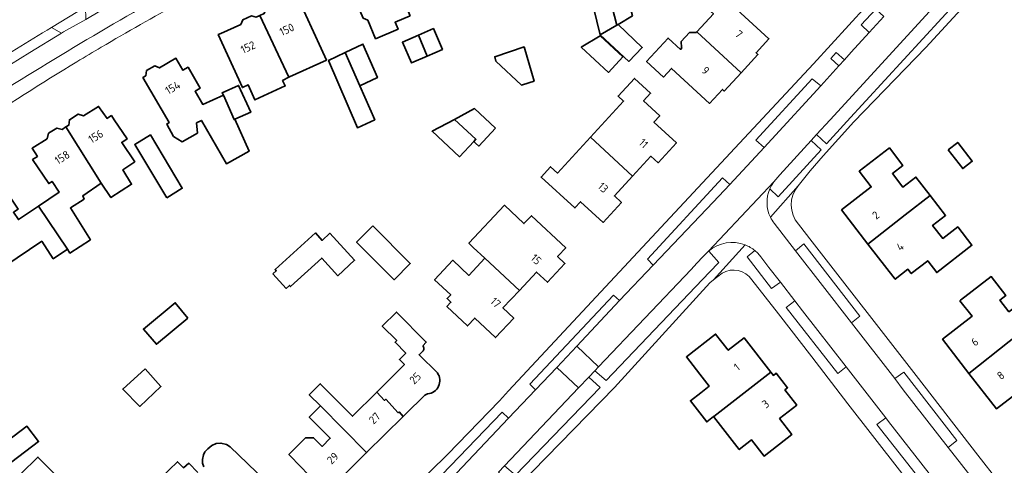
# Model space of a CAD drawing. Extents: x 150256 to 156914, y 461459 to 469481.
# Tile 31 of 256: x 153023 to 153188, y 462566 to 462641. Entities that reach past the tile are written whole.
import ezdxf
from ezdxf.enums import TextEntityAlignment as Align

# ---------------------------------------------------------------- set-up
doc = ezdxf.new("R2010")
doc.units = 0
doc.header["$LTSCALE"] = 0.75
for name, color, linetype, lineweight in [('B-RO-OG-BEBOUWING-GV', 6, 'CONTINUOUS', 35), ('B-RO-OG-BEBOUWING-T18', 1, 'CONTINUOUS', 18), ('B-RO-OG-TERREIN_CULTUURSCHEIDING-GV', 251, 'CONTINUOUS', 18), ('B-RO-VH-VERHARDING_ASFALT-GV', 251, 'CONTINUOUS', 18), ('B-RO-VH-VERHARDING_BEDRIJFSVLOERPLAAT-GV', 251, 'CONTINUOUS', 18), ('B-RO-VH-VERHARDING_BETONSTRAATSTEEN-GV', 251, 'CONTINUOUS', 18), ('B-RO-VH-VERHARDING_TEGEL-GV', 251, 'CONTINUOUS', 18)]:
    doc.layers.add(name, color=color, linetype=linetype, lineweight=lineweight)
doc.styles.add('NLCS-ISO-M200-T18', font='NLCS-ISO.ttf', dxfattribs={"height": 360})

msp = doc.modelspace()

# ---------------------------------------------------------------- linework, layer by layer
at = {"layer": 'B-RO-OG-BEBOUWING-GV'}
for points in [[(153088.401, 462641.508), (153087.099, 462644.547), (153084.549, 462650.683), (153078.233, 462648.009), (153080.214, 462643.33), (153079.956, 462642.392), (153080.499, 462641.109), (153081.292, 462640.785), (153082.608, 462637.676), (153086.368, 462639.268), (153085.873, 462640.437)], [(153121.625, 462645.815), (153123.118, 462639.951), (153123.34, 462640.082), (153125.725, 462641.49), (153124.461, 462646.527)], [(153118.682, 462645.076), (153118.69, 462645.042), (153120.309, 462638.333), (153123.118, 462639.951), (153121.625, 462645.815)], [(153143.978, 462631.952), (153146.809, 462635.03), (153146.49, 462635.324), (153148.647, 462637.668), (153140.585, 462645.085), (153138.39, 462642.7), (153139.322, 462641.843), (153136.529, 462638.807)], [(153063.169, 462641.549), (153068.048, 462631.217), (153068.129, 462631.26), (153074.343, 462634.1), (153073.487, 462636.006), (153069.607, 462644.493), (153066.413, 462643.033), (153065.592, 462643.228), (153064.164, 462642.575), (153063.895, 462641.881)], [(153068.048, 462631.217), (153063.169, 462641.549), (153062.552, 462641.267), (153061.759, 462641.527), (153060.327, 462640.872), (153059.964, 462640.084), (153056.637, 462638.563), (153056.188, 462638.358), (153060.238, 462629.481), (153061.211, 462629.913), (153062.319, 462627.399), (153067.427, 462629.75), (153066.995, 462630.642)], [(153123.118, 462639.951), (153120.309, 462638.333), (153125.149, 462633.857), (153127.385, 462636.197), (153123.34, 462640.082)], [(153089.79, 462638.264), (153087.114, 462637.09), (153088.644, 462633.6), (153091.291, 462634.761)], [(153089.79, 462638.264), (153091.291, 462634.761), (153093.835, 462635.877), (153092.305, 462639.367)], [(153120.291, 462638.177), (153117.129, 462636.25), (153121.738, 462632.006), (153124.149, 462634.625)], [(153143.978, 462631.952), (153136.529, 462638.807), (153136.472, 462638.746), (153135.297, 462638.701), (153133.919, 462637.204), (153133.959, 462636.197), (153134.041, 462636.121), (153133.812, 462635.872), (153131.729, 462637.789), (153128.103, 462633.849), (153130.956, 462631.223), (153132.294, 462632.678), (153138.669, 462626.813), (153140.832, 462629.164), (153141.146, 462628.875)], [(153079.949, 462629.743), (153082.91, 462631.141), (153080.476, 462636.767), (153077.488, 462635.352)], [(153102.824, 462633.884), (153107.123, 462629.901), (153107.262, 462629.938), (153109.222, 462630.551), (153107.554, 462636.288), (153102.607, 462634.64)], [(153079.949, 462629.743), (153077.488, 462635.352), (153074.718, 462634.04), (153079.546, 462622.74), (153082.471, 462624.07)], [(153058.977, 462624.148), (153058.854, 462624.093), (153057.042, 462628.209), (153053.58, 462626.653), (153052.287, 462628.869), (153053.171, 462629.385), (153051.128, 462632.886), (153050.248, 462632.372), (153049.065, 462634.4), (153046.292, 462632.783), (153045.529, 462633.135), (153044.132, 462632.32), (153044.005, 462631.448), (153043.519, 462631.165), (153047.927, 462623.61), (153047.523, 462623.361), (153048.658, 462621.28), (153050.144, 462620.388), (153052.685, 462621.847), (153052.55, 462623.549), (153053.361, 462623.955), (153057.549, 462616.684), (153061.387, 462618.818)], [(153057.042, 462628.209), (153058.854, 462624.093), (153058.977, 462624.148), (153061.628, 462625.34), (153059.609, 462629.831), (153056.825, 462628.58)], [(153125.765, 462614.622), (153128.834, 462617.963), (153130.046, 462616.85), (153133.112, 462620.187), (153129.335, 462623.657), (153130.321, 462624.731), (153127.606, 462627.224), (153128.796, 462628.519), (153126.066, 462631.026), (153123.334, 462628.051), (153124.244, 462627.215), (153118.666, 462621.143)], [(153036.549, 462613.419), (153038.173, 462611.002), (153041.64, 462613.254), (153040.138, 462615.661), (153042.159, 462617.019), (153039.975, 462620.269), (153040.862, 462620.865), (153038.722, 462624.052), (153038.229, 462624.785), (153037.814, 462624.507), (153037.508, 462624.301), (153036.095, 462626.309), (153033.573, 462624.728), (153032.662, 462625.013), (153031.183, 462624.085), (153031.076, 462623.164), (153030.612, 462622.873)], [(153102.75, 462622.652), (153099.211, 462625.945), (153095.834, 462624.143), (153099.445, 462620.797), (153099.103, 462620.429), (153099.38, 462620.171), (153099.949, 462619.642)], [(153095.834, 462624.143), (153092.102, 462622.151), (153096.712, 462617.861), (153099.103, 462620.429), (153099.445, 462620.797)], [(153030.843, 462602.329), (153031.274, 462601.687), (153034.704, 462603.929), (153031.364, 462609.276), (153033.658, 462610.772), (153033.418, 462611.315), (153036.549, 462613.419), (153030.612, 462622.873), (153029.95, 462622.458), (153029.093, 462622.672), (153027.697, 462621.797), (153027.462, 462620.899), (153024.915, 462619.302), (153025.809, 462617.926), (153025.011, 462617.39), (153027.718, 462613.36), (153028.278, 462613.737), (153029.495, 462611.926), (153026.005, 462609.581)], [(153047.558, 462610.985), (153050.125, 462612.567), (153044.797, 462621.533), (153042.162, 462619.944)], [(153118.666, 462621.143), (153113.138, 462615.124), (153111.983, 462616.185), (153110.404, 462614.465), (153116.064, 462609.266), (153117.038, 462610.326), (153120.823, 462606.849), (153123.888, 462610.185), (153122.696, 462611.281), (153125.765, 462614.622)], [(153178.765, 462619.04), (153181.204, 462615.882), (153182.791, 462617.107), (153180.352, 462620.265)], [(153165.283, 462603.212), (153171.521, 462608.096), (153175.744, 462611.371), (153173.353, 462614.456), (153171.156, 462612.754), (153169.39, 462615.034), (153171.169, 462616.412), (153168.886, 462619.359), (153163.818, 462615.433), (153165.85, 462612.811), (153160.848, 462608.936)], [(153012.21, 462611.256), (153018.874, 462601.606), (153020.333, 462599.494), (153026.538, 462603.67), (153028.484, 462600.744), (153030.843, 462602.329), (153026.005, 462609.581), (153022.627, 462607.312), (153021.79, 462608.557), (153022.588, 462609.093), (153019.635, 462613.489), (153018.807, 462612.932), (153017.531, 462614.831), (153014.792, 462612.991), (153013.944, 462613.067), (153012.831, 462612.319), (153012.68, 462611.571)], [(153175.744, 462611.371), (153171.521, 462608.096), (153165.283, 462603.212), (153169.856, 462597.31), (153172.009, 462598.979), (153172.561, 462598.267), (153175.322, 462600.407), (153176.85, 462598.435), (153182.749, 462603.006), (153180.353, 462606.099), (153177.838, 462604.15), (153176.142, 462606.338), (153178.33, 462608.033)], [(153100.96, 462600.84), (153106.771, 462595.443), (153109.639, 462598.503), (153111.447, 462596.809), (153114.402, 462599.963), (153113.167, 462601.12), (153113.279, 462601.24), (153114.529, 462602.573), (153108.771, 462607.973), (153107.519, 462606.638), (153104.237, 462609.716), (153098.273, 462603.358), (153099.018, 462602.659)], [(153065.374, 462598.222), (153067.596, 462595.77), (153068.134, 462596.263), (153068.32, 462596.061), (153073.561, 462600.868), (153076.278, 462597.906), (153079.089, 462600.485), (153074.914, 462605.038), (153073.612, 462603.833), (153072.491, 462605.073), (153065.723, 462598.923), (153065.915, 462598.713)], [(153082.118, 462606.273), (153079.415, 462603.544), (153085.739, 462597.218), (153088.415, 462599.975)], [(153106.771, 462595.443), (153100.96, 462600.84), (153098.264, 462597.962), (153095.573, 462600.483), (153092.517, 462597.22), (153095.217, 462594.69), (153094.62, 462594.053), (153095.266, 462593.448), (153094.579, 462592.715), (153098.03, 462589.482), (153099.255, 462590.789), (153102.745, 462587.518), (153105.809, 462590.789), (153103.999, 462592.485)], [(153193.143, 462590.058), (153190.778, 462593.21), (153188.953, 462591.841), (153187.435, 462593.8), (153188.455, 462594.591), (153185.994, 462597.767), (153180.834, 462593.769), (153180.736, 462593.693), (153182.759, 462591.082), (153177.809, 462587.247), (153182.252, 462581.513), (153188.994, 462586.868)], [(153051.048, 462590.767), (153048.952, 462593.353), (153043.615, 462588.931), (153045.804, 462586.39)], [(153182.252, 462581.513), (153186.877, 462575.544), (153191.72, 462579.297), (153193.853, 462576.544), (153201.042, 462582.114), (153198.439, 462585.474), (153197.074, 462584.417), (153193.251, 462589.514), (153193.443, 462589.658), (153193.143, 462590.058), (153188.994, 462586.868)], [(153141.949, 462576.25), (153148.996, 462581.718), (153144.494, 462587.492), (153141.815, 462585.403), (153139.71, 462588.103), (153134.812, 462584.284), (153137.08, 462581.375), (153138.636, 462579.38), (153137.197, 462578.258), (153135.459, 462576.903), (153138.214, 462573.352), (153139.372, 462574.25), (153139.39, 462574.264)], [(153043.918, 462582.292), (153040.16, 462578.86), (153042.993, 462575.969), (153046.566, 462579.291)], [(153148.996, 462581.718), (153141.949, 462576.25), (153139.39, 462574.264), (153139.372, 462574.25), (153143.675, 462568.731), (153145.732, 462570.334), (153147.849, 462567.618), (153152.513, 462571.254), (153150.432, 462573.924), (153153.318, 462576.174), (153151.328, 462578.726), (153151.79, 462579.086), (153149.884, 462581.531), (153149.422, 462581.171)], [(153082.798, 462578.369), (153078.721, 462574.322), (153073.312, 462579.771), (153071.461, 462577.934), (153073.338, 462576.042), (153081.093, 462568.204), (153087.243, 462574.289), (153086.553, 462575.052), (153086.387, 462574.895), (153084.342, 462577.172), (153084.127, 462576.967)], [(153074.012, 462561.199), (153081.093, 462568.204), (153073.338, 462576.042), (153071.459, 462574.177), (153074.99, 462570.619), (153073.617, 462569.256), (153072.184, 462570.699), (153070.844, 462570.709), (153068.061, 462567.915), (153070.103, 462565.768), (153071.177, 462564.638), (153070.945, 462564.417), (153073.007, 462562.249), (153072.779, 462562.033), (153073.391, 462561.395), (153073.616, 462561.604)], [(153019.542, 462569.211), (153021.493, 462566.639), (153026.011, 462570.065), (153024.06, 462572.637)], [(153031.528, 462561.726), (153025.907, 462567.457), (153023.042, 462564.647), (153028.581, 462558.808)]]:
    msp.add_lwpolyline(points, close=True, dxfattribs=at)
for points in [[(153090.525, 462586.156), (153091.1, 462586.748), (153086.092, 462591.792), (153083.729, 462589.447), (153086.148, 462587.009), (153085.876, 462586.739), (153087.681, 462584.921), (153086.603, 462583.851), (153087.456, 462582.992), (153082.798, 462578.369), (153084.127, 462576.967), (153084.342, 462577.172), (153086.387, 462574.895), (153086.553, 462575.052), (153087.243, 462574.289), (153087.612, 462574.654), (153090.866, 462577.846)], [(153092.983, 462581.599), (153089.911, 462584.632), (153090.471, 462585.178)], [(153064.034, 462563.511), (153058.198, 462569.16), (153057.549, 462569.593), (153056.63, 462569.809), (153055.819, 462569.728), (153055.117, 462569.377), (153054.441, 462568.864), (153053.954, 462568.35), (153053.684, 462567.81), (153053.522, 462567.053), (153053.549, 462566.431), (153053.738, 462565.837)], [(153052.737, 462564.891), (153051.224, 462566.432), (153050.359, 462565.675), (153049.332, 462566.675), (153046.548, 462564)]]:
    msp.add_lwpolyline(points, dxfattribs=at)
for points in [[(153090.471, 462585.178, 0.4417261), (153090.525, 462586.156)], [(153091.341, 462578.064, 0.5777056), (153092.983, 462581.599)], [(153090.866, 462577.846, -0.1309616), (153091.341, 462578.064)]]:
    msp.add_lwpolyline(points, format="xyb", dxfattribs=at)
at = {"layer": 'B-RO-OG-TERREIN_CULTUURSCHEIDING-GV'}
for points in [[(153156.652, 462621.584), (153158.305, 462620.014), (153161.753, 462623.768), (153184.09, 462648.125), (153182.376, 462649.693), (153158.918, 462624.034)], [(153167.972, 462641.39), (153166.589, 462642.642), (153164.137, 462639.979), (153165.513, 462638.701)], [(153161.345, 462634.144), (153159.953, 462635.379), (153159.063, 462634.375), (153160.418, 462633.13)], [(153147.86, 462619.424), (153149.135, 462620.794), (153157.366, 462629.793), (153155.895, 462630.96), (153146.463, 462620.669)], [(153148.802, 462612.454), (153150.226, 462611.15), (153157.433, 462619.008), (153155.748, 462620.595), (153150.472, 462614.824), (153149.494, 462613.639), (153149.101, 462613.034)], [(153142.067, 462613.202), (153140.866, 462614.32), (153128.241, 462600.654), (153129.242, 462599.682), (153139.293, 462610.223)], [(153162.503, 462589.978), (153163.915, 462591.115), (153154.524, 462603.275), (153153.114, 462602.081), (153157.656, 462596.243)], [(153120.049, 462582.593), (153119.4, 462581.915), (153121.337, 462580.33), (153138.674, 462598.48), (153140.26, 462600.139), (153138.562, 462601.999), (153138.526, 462602.038), (153137.559, 462601.07), (153136.53, 462600.011), (153135.579, 462598.938)], [(153150.605, 462596.789), (153148.652, 462599.303), (153147.324, 462601.075), (153146.781, 462601.672), (153146.311, 462602.121), (153144.986, 462601.052), (153149.112, 462595.732)], [(153109.47, 462578.737), (153113.046, 462582.513), (153116.407, 462586.062), (153123.587, 462593.715), (153122.535, 462594.636), (153108.499, 462579.685)], [(153153.008, 462593.697), (153151.531, 462592.591), (153160.206, 462581.49), (153161.626, 462582.618), (153154.319, 462592.01)], [(153169.775, 462580.633), (153171.223, 462578.772), (153178.753, 462569.086), (153180.204, 462570.22), (153171.306, 462581.733)], [(153104.239, 462566.017), (153106.125, 462564.399), (153120.337, 462579.135), (153118.388, 462580.857), (153116.687, 462579.079)], [(153093.384, 462561.876), (153096.199, 462564.771), (153104.921, 462573.998), (153103.849, 462574.974), (153092.259, 462562.969)], [(153168.315, 462574.02), (153166.802, 462572.953), (153177.558, 462559.209), (153179.032, 462560.256), (153176.592, 462563.398), (153168.761, 462573.447)]]:
    msp.add_lwpolyline(points, close=True, dxfattribs=at)
for points in [[(153016.476, 462632.318), (153016.366, 462630.332), (153024.557, 462635.338), (153029.846, 462638.6)], [(153029.846, 462638.6), (153028.163, 462639.536)]]:
    msp.add_lwpolyline(points, dxfattribs=at)
msp.add_lwpolyline([(153028.163, 462639.536, 0.006181), (153016.476, 462632.318)], format="xyb", dxfattribs=at)
at = {"layer": 'B-RO-VH-VERHARDING_ASFALT-GV'}
for points in [[(153182.172, 462662.066), (153179.866, 462659.471), (153156.14, 462633.452), (153104.903, 462578.597), (153103.44, 462576.91), (153094.704, 462567.889), (153085.843, 462559.232), (153025.221, 462500), (153019.981, 462495.001), (153018.583, 462493.667), (153000, 462475.445), (152969.074, 462445.497), (152966.041, 462442.569), (152968.199, 462440.303)], [(153071.18, 462659.947), (153064.141, 462656.832), (153058.415, 462654.056), (153051.977, 462650.973), (153047.268, 462648.586), (153043.393, 462646.408), (153038.636, 462643.694), (153033.954, 462640.919), (153030.188, 462638.811), (153029.846, 462638.6), (153024.557, 462635.338), (153016.366, 462630.332), (153011.424, 462627.009)], [(153194.444, 462654.047), (153192.08, 462656.851), (153190.694, 462655.697), (153187.71, 462652.164), (153187.54, 462652.045), (153185.743, 462653.374), (153182.376, 462649.693), (153184.09, 462648.125), (153161.753, 462623.768), (153158.305, 462620.014), (153156.652, 462621.584)], [(153148.904, 462607.726), (153153.578, 462612.962), (153155.609, 462615.529), (153157.749, 462618.003), (153162.893, 462623.706), (153175.03, 462636.194), (153186.806, 462649.09), (153191.117, 462653.904)], [(153167.972, 462641.39), (153165.513, 462638.701), (153162.488, 462635.393), (153161.345, 462634.144), (153160.418, 462633.13), (153157.366, 462629.793), (153149.135, 462620.794), (153147.86, 462619.424), (153142.067, 462613.202), (153139.293, 462610.223), (153129.242, 462599.682), (153123.587, 462593.715), (153116.407, 462586.062), (153120.049, 462582.593), (153135.579, 462598.938), (153136.53, 462600.011), (153137.559, 462601.07), (153138.526, 462602.038), (153149.494, 462613.639), (153150.472, 462614.824), (153155.748, 462620.595), (153156.652, 462621.584), (153158.918, 462624.034), (153182.376, 462649.693)], [(153028.163, 462639.536), (153033.874, 462643.033), (153038.29, 462645.513), (153041.416, 462647.261)], [(153092.259, 462562.969), (153103.849, 462574.974), (153104.921, 462573.998), (153109.47, 462578.737), (153108.499, 462579.685), (153122.535, 462594.636), (153123.587, 462593.715), (153129.242, 462599.682), (153128.241, 462600.654), (153140.866, 462614.32), (153142.067, 462613.202), (153147.86, 462619.424), (153146.463, 462620.669), (153155.895, 462630.96), (153157.366, 462629.793), (153160.418, 462633.13), (153159.063, 462634.375), (153159.953, 462635.379), (153161.345, 462634.144), (153162.488, 462635.393), (153165.513, 462638.701), (153164.137, 462639.979), (153166.589, 462642.642)], [(153156.652, 462621.584), (153155.748, 462620.595), (153157.433, 462619.008), (153150.226, 462611.15), (153148.802, 462612.454)], [(153148.802, 462612.454), (153149.101, 462613.034), (153149.494, 462613.639), (153138.526, 462602.038)], [(153153.578, 462612.962), (153148.904, 462607.726)], [(153184.83, 462561.27), (153178.753, 462569.086), (153171.223, 462578.772), (153169.775, 462580.633), (153162.503, 462589.978), (153157.656, 462596.243), (153153.114, 462602.081), (153149.522, 462606.717)], [(153149.522, 462606.717), (153153.114, 462602.081), (153154.524, 462603.275), (153163.915, 462591.115), (153162.503, 462589.978), (153169.775, 462580.633), (153171.306, 462581.733), (153180.204, 462570.22), (153178.753, 462569.086)], [(153178.753, 462569.086), (153184.83, 462561.27), (153186.329, 462562.437), (153195.215, 462550.969), (153193.744, 462549.793), (153196.308, 462546.493), (153196.854, 462545.79), (153198.398, 462546.972), (153215.596, 462524.703), (153216.634, 462525.515), (153205.042, 462540.342), (153196.701, 462551.092), (153190.539, 462559.043), (153183.754, 462567.799), (153173.395, 462581.153), (153155.935, 462603.574), (153153.611, 462606.577)], [(153096.928, 462552.15), (153097.892, 462550.817), (153098, 462550.669), (153098.048, 462550.703), (153099.234, 462551.588), (153100.357, 462552.426), (153100.19, 462552.737), (153100.023, 462553.129), (153099.892, 462553.535), (153099.799, 462553.95), (153099.744, 462554.372), (153100.093, 462555.449), (153100.216, 462555.738), (153100.364, 462556.015), (153100.535, 462556.277), (153100.73, 462556.523), (153101.544, 462557.394), (153104.432, 462560.39), (153122.746, 462579.152), (153138.754, 462596.722), (153139.325, 462597.219), (153144.662, 462603.072)], [(153138.526, 462602.038), (153138.562, 462601.999), (153140.26, 462600.139), (153138.674, 462598.48), (153121.337, 462580.33), (153119.4, 462581.915), (153118.388, 462580.857), (153120.337, 462579.135), (153106.125, 462564.399), (153104.239, 462566.017), (153103.226, 462564.946), (153105.003, 462563.31), (153102.395, 462560.502), (153099.112, 462557.033), (153097.262, 462558.631)], [(153144.662, 462603.072), (153139.325, 462597.219), (153140.776, 462598.299)], [(153161.626, 462582.618), (153160.206, 462581.49), (153151.531, 462592.591), (153153.008, 462593.697), (153150.605, 462596.789), (153149.112, 462595.732), (153144.986, 462601.052), (153146.311, 462602.121)], [(153146.311, 462602.121), (153146.781, 462601.672), (153147.324, 462601.075), (153148.652, 462599.303), (153150.605, 462596.789), (153153.008, 462593.697), (153154.319, 462592.01), (153161.626, 462582.618), (153168.315, 462574.02), (153168.761, 462573.447), (153176.592, 462563.398), (153179.032, 462560.256), (153184.531, 462553.175), (153189.622, 462546.62)], [(153145.793, 462597.186), (153150.255, 462591.522), (153155.846, 462584.283), (153161.918, 462576.423), (153170.576, 462565.241), (153178.219, 462555.386), (153188.668, 462541.987), (153196.952, 462531.398), (153205.313, 462520.731), (153207.418, 462518.042), (153208.751, 462519.086), (153195.104, 462536.632), (153196.571, 462537.68), (153193.359, 462541.811), (153191.792, 462540.739), (153183, 462552.084), (153184.531, 462553.175), (153179.032, 462560.256), (153177.558, 462559.209), (153166.802, 462572.953), (153168.315, 462574.02), (153161.626, 462582.618)], [(153104.239, 462566.017), (153116.687, 462579.079), (153113.046, 462582.513), (153109.47, 462578.737), (153104.921, 462573.998), (153096.199, 462564.771)]]:
    msp.add_lwpolyline(points, dxfattribs=at)
for points in [[(153013.215, 462624.605, -0.0150207), (153048.689, 462645.926)], [(153016.476, 462632.318, -0.006181), (153028.163, 462639.536)], [(153148.802, 462612.454, 0.2182729), (153148.904, 462607.726)], [(153148.904, 462607.726, -0.2182729), (153148.802, 462612.454)], [(153153.611, 462606.577, -0.3735323), (153153.578, 462612.962)], [(153149.522, 462606.717, -0.0534855), (153148.904, 462607.726)], [(153148.904, 462607.726, 0.0534855), (153149.522, 462606.717)], [(153144.662, 462603.072, 0.2750857), (153138.526, 462602.038)], [(153138.526, 462602.038, -0.2750857), (153144.662, 462603.072)], [(153146.311, 462602.121, 0.0792979), (153144.662, 462603.072)], [(153144.662, 462603.072, -0.0792979), (153146.311, 462602.121)], [(153140.776, 462598.299, -0.4100339), (153145.793, 462597.186)]]:
    msp.add_lwpolyline(points, format="xyb", dxfattribs=at)
at = {"layer": 'B-RO-VH-VERHARDING_BEDRIJFSVLOERPLAAT-GV'}
msp.add_lwpolyline([(153119.4, 462581.915), (153120.049, 462582.593), (153116.407, 462586.062), (153113.046, 462582.513), (153116.687, 462579.079), (153118.388, 462580.857)], close=True, dxfattribs=at)
at = {"layer": 'B-RO-VH-VERHARDING_BETONSTRAATSTEEN-GV'}
msp.add_lwpolyline([(153033.954, 462640.919), (153033.874, 462643.033), (153028.163, 462639.536), (153029.846, 462638.6), (153030.188, 462638.811)], close=True, dxfattribs=at)
at = {"layer": 'B-RO-VH-VERHARDING_TEGEL-GV'}
for points in [[(153048.689, 462645.926, 0.0150207), (153013.215, 462624.605)], [(153036.542, 462636.248, -0.0085663), (153049.73, 462643.725)], [(153032.456, 462633.809, -0.0026311), (153036.542, 462636.248)], [(153014.871, 462622.604, -0.0117998), (153032.456, 462633.809)]]:
    msp.add_lwpolyline(points, format="xyb", dxfattribs=at)

# ---------------------------------------------------------------- texts
at = {"layer": 'B-RO-OG-BEBOUWING-T18', "style": 'NLCS-ISO-M200-T18'}
for s, rotation, p in [('150', 24.6, (153067.693, 462639.219)), ('7', 317.6, (153143.594, 462638.44)), ('152', 24.6, (153061.185, 462636.244)), ('9', 317.6, (153138.019, 462632.337)), ('154', 30.3, (153048.543, 462629.465)), ('156', 32.1, (153035.61, 462621.285)), ('11', 317.6, (153127.615, 462620.112)), ('158', 32.1, (153029.973, 462617.752)), ('13', 317.6, (153120.81, 462612.696)), ('2', 37.8, (153166.592, 462608.054)), ('4', 37.8, (153170.677, 462602.781)), ('15', 316.9, (153109.552, 462600.637)), ('17', 316.9, (153102.764, 462593.389)), ('6', 37.8, (153183.216, 462586.8)), ('25', 44.6, (153089.261, 462580.698)), ('1', 37.9, (153143.276, 462582.549)), ('8', 37.8, (153187.58, 462581.167)), ('3', 37.9, (153148.089, 462576.376)), ('27', 43.7, (153082.44, 462573.981)), ('29', 43.7, (153075.408, 462567.268))]:
    msp.add_text(s, height=1.35, rotation=rotation, dxfattribs=at).set_placement(p, align=Align.MIDDLE)

doc.saveas('drawing.dxf')
